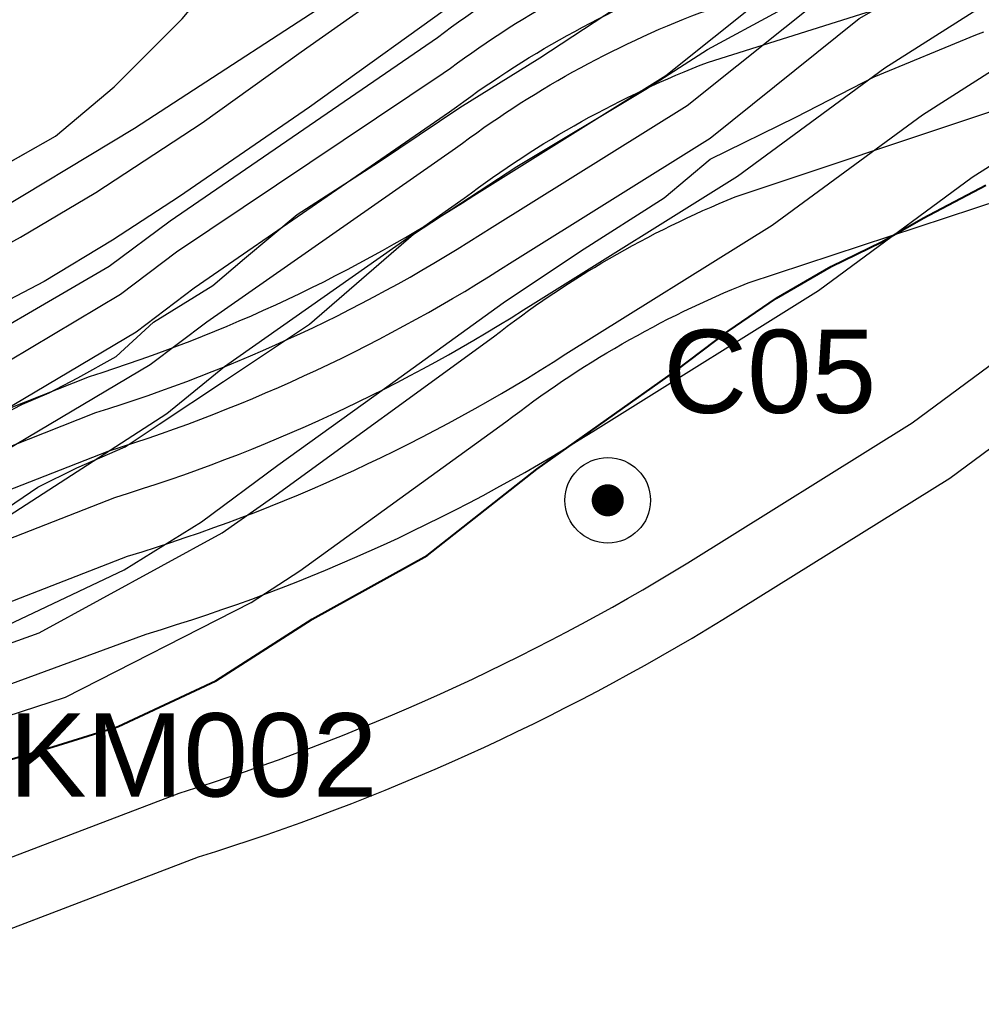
# Model space of a CAD drawing. Extents: x 158343 to 162498, y 431347 to 434500.
# Tile 89 of 220: x 159487 to 159560, y 433753 to 433827. Entities that reach past the tile are written whole.
import ezdxf

# ---------------------------------------------------------------- set-up
doc = ezdxf.new("R2010")
doc.units = 0
doc.header["$LTSCALE"] = 10
doc.header["$MEASUREMENT"] = 0
doc.layers.add('000_onzichtbaar', color=8, linetype='CONTINUOUS', plot=False)
for name, color, linetype in [('bestaand 006m', 8, 'CONTINUOUS'), ('bestaand 007m', 8, 'CONTINUOUS'), ('bestaand 008m', 8, 'CONTINUOUS'), ('bestaand 009m', 8, 'CONTINUOUS'), ('bestaand 010m', 8, 'CONTINUOUS'), ('bestaand 011m', 8, 'CONTINUOUS'), ('bestaand 012m', 8, 'CONTINUOUS'), ('bestaande dijk', 8, 'CONTINUOUS'), ('BORING-MWH', 7, 'CONTINUOUS'), ('nieuw006m', 8, 'CONTINUOUS'), ('nieuw007m', 8, 'CONTINUOUS'), ('nieuw008m', 8, 'CONTINUOUS'), ('nieuw009m', 8, 'CONTINUOUS'), ('nieuw010m', 8, 'CONTINUOUS'), ('nieuw011m', 8, 'CONTINUOUS'), ('nieuw012m', 8, 'CONTINUOUS'), ('SONDERING', 7, 'CONTINUOUS')]:
    doc.layers.add(name, color=color, linetype=linetype)
doc.styles.add('STANDAARD', font='arial.ttf')
doc.styles.get("Standard").update_dxf_attribs({"font": 'arial.ttf'})

# ---------------------------------------------------------------- blocks, each defined once
blk = doc.blocks.new('SONDERING')
at = {"layer": 'SONDERING', "transparency": 33554687}
h = blk.add_hatch(color=256, dxfattribs=at)
h.dxf.hatch_style = 1
h.paths.add_polyline_path([(0, -1.65), (1.418, 0.843), (-1.418, 0.843)])
at = {"layer": 'SONDERING'}
blk.add_lwpolyline([(0, -1.65), (1.418, 0.843), (-1.418, 0.843), (0, -1.65)], dxfattribs=at)
blk.add_circle((0, 0), 1.65, dxfattribs=at)
blk.add_attdef('BNO', (-2.722, 3.368), '', height=2.5, dxfattribs=at)
blk = doc.blocks.new('B-2-MWH')
at = {"layer": 'BORING-MWH'}
blk.add_lwpolyline([(-0.386, 0, 0.772, 0.772, 1), (0.386, 0, 0.772, 0.772, 1)], format="xyseb", close=True, dxfattribs=at)
at = {"layer": 'BORING-MWH', "linetype": 'Continuous'}
blk.add_circle((0, 0), 2.058, dxfattribs=at)
at = {"layer": 'BORING-MWH', "style": 'STANDAARD'}
blk.add_attdef('BNO', (-4.503, 5.396), '', height=4, dxfattribs=at)

msp = doc.modelspace()

# ---------------------------------------------------------------- linework, layer by layer
at = {"layer": '000_onzichtbaar', "flags": 128}
for points in [[(159485.39, 433796.62), (159487.58, 433797.76), (159489.59, 433798.6), (159491.72, 433799.74), (159494.6, 433801.33), (159497.42, 433803.91), (159501.86, 433806.67), (159504.23, 433808.68), (159508.19, 433811.98), (159514.28, 433815.91), (159520.4, 433820.02), (159526.4, 433823.74), (159533.75, 433828.6), (159538.94, 433831.24), (159544.07, 433833.43), (159548.69, 433835.59), (159552.8, 433837.78), (159555.83, 433838.89), (159560.66, 433840.69)], [(159485.39, 433796.62), (159487.58, 433797.76), (159489.59, 433798.6), (159491.72, 433799.74), (159494.6, 433801.33), (159497.42, 433803.91), (159501.86, 433806.67), (159504.23, 433808.68), (159508.19, 433811.98), (159514.28, 433815.91), (159520.4, 433820.02), (159526.4, 433823.74), (159533.75, 433828.6), (159538.94, 433831.24), (159544.07, 433833.43), (159548.69, 433835.59), (159552.8, 433837.78), (159555.83, 433838.89), (159560.66, 433840.69)], [(159485.87, 433789.6), (159488.72, 433791.52), (159491.66, 433792.99), (159495.29, 433794.55), (159497.84, 433796.26), (159502.67, 433799.47), (159509.12, 433803.76), (159516.92, 433810.51), (159524.66, 433815.58), (159534.35, 433821.4), (159538.97, 433824.37), (159544.25, 433827.22), (159549.62, 433829.74), (159553.37, 433831.66), (159558.23, 433833.7), (159562.73, 433835.23)], [(159485.87, 433789.6), (159488.72, 433791.52), (159491.66, 433792.99), (159495.29, 433794.55), (159497.84, 433796.26), (159502.67, 433799.47), (159509.12, 433803.76), (159516.92, 433810.51), (159524.66, 433815.58), (159534.35, 433821.4), (159538.97, 433824.37), (159544.25, 433827.22), (159549.62, 433829.74), (159553.37, 433831.66), (159558.23, 433833.7), (159562.73, 433835.23)], [(159482.636, 433779.368), (159488.413, 433782.111), (159495.204, 433785.33), (159501.001, 433788.924), (159506.747, 433793.187), (159515.537, 433799.497), (159523.647, 433805.369), (159529.459, 433809.248), (159535.73, 433813.247), (159539.181, 433816.134), (159545.613, 433819.288), (159551.483, 433822.318), (159559.11, 433825.46), (159559.712, 433825.693)]]:
    msp.add_lwpolyline(points, dxfattribs=at)
at = {"layer": '000_onzichtbaar', "linetype": 'Continuous', "lineweight": 40, "flags": 128}
msp.add_lwpolyline([(159483.699, 433770.228), (159489.845, 433772.056), (159494.765, 433773.58), (159502.09, 433777), (159509.318, 433781.627), (159517.933, 433786.41), (159526.175, 433792.88), (159536.626, 433800.284), (159540.539, 433803.24), (159544.16, 433805.722), (159548.249, 433808.092), (159552.048, 433809.936), (159555.154, 433811.702), (159559.857, 433814.198)], dxfattribs=at)
at = {"layer": 'bestaand 006m'}
msp.add_lwpolyline([(159202.721, 433651.682, -0.057982), (159233.329, 433664.164), (159250.008, 433670.043, 0.015108), (159289.171, 433680.654, 0.006661), (159316.416, 433690.454, 0.026737), (159359.382, 433709.418), (159391.692, 433729.023, 0.036232), (159408.509, 433739.885), (159419.889, 433748.788), (159436.681, 433758.015), (159455.474, 433765.638), (159473.19, 433770.054), (159490.805, 433775.784), (159504.745, 433782.872), (159508.378, 433785.251), (159523.84, 433796.42, -0.069995), (159542.026, 433806.86), (159561.151, 433813.172), (159596.046, 433824.179), (159630.706, 433835.602), (159655.638, 433843.592), (159673.28, 433848.898), (159690.04, 433852.694)], format="xyb", dxfattribs=at)
at = {"layer": 'bestaand 007m'}
msp.add_lwpolyline([(159196.221, 433665.613, -0.057982), (159228.874, 433670.752), (159249.82, 433673.177, 0.014788), (159288.228, 433683.279, 0.006661), (159315.551, 433692.86, 0.062787), (159357.029, 433712.5), (159387.361, 433730.302, 0.073249), (159408.104, 433743.503), (159418.755, 433751.491), (159435.263, 433761.218), (159453.819, 433769.401), (159471.394, 433774.347), (159488.829, 433780.603), (159502.551, 433788.105), (159506.328, 433790.748), (159522.913, 433802.803, -0.069995), (159541.061, 433813.31), (159560.163, 433819.691), (159595.018, 433830.825), (159629.635, 433842.375), (159654.538, 433850.456), (159672.161, 433855.826), (159688.907, 433859.683)], format="xyb", dxfattribs=at)
at = {"layer": 'bestaand 008m'}
msp.add_lwpolyline([(159226.905, 433675.163), (159248.422, 433677.919, 0.015118), (159287.105, 433688.407, 0.006661), (159314.35, 433698.207, 0.026737), (159357.316, 433717.171), (159389.951, 433735.938, 0.00482), (159407.44, 433746.122), (159417.535, 433754.401), (159433.284, 433765.313), (159451.189, 433774.836), (159468.354, 433781.059), (159485.283, 433788.578), (159498.416, 433797.068), (159502.727, 433800.582), (159520.731, 433813.222, -0.069995), (159539.049, 433823.428), (159558.253, 433829.494), (159593.287, 433840.053), (159628.09, 433851.031), (159653.122, 433858.701), (159670.831, 433863.78), (159687.638, 433867.361)], format="xyb", dxfattribs=at)
at = {"layer": 'bestaand 009m'}
msp.add_lwpolyline([(159225.546, 433678.194), (159247.13, 433681.201, 0.015084), (159286.026, 433691.737, 0.006644), (159313.116, 433701.482, 0.026661), (159355.62, 433720.235), (159371.88, 433729.316), (159388.27, 433739.735, 0.038795), (159405.686, 433753.721), (159414.972, 433760.512), (159430.845, 433771.487), (159449.101, 433780.317), (159466.492, 433785.878), (159483.696, 433792.743), (159497.146, 433800.723), (159501.41, 433803.936), (159520.07, 433816.958, -0.069995), (159538.407, 433827.13), (159557.623, 433833.161), (159592.676, 433843.655), (159627.499, 433854.568), (159652.546, 433862.191), (159670.264, 433867.238), (159687.078, 433870.787)], format="xyb", dxfattribs=at)
at = {"layer": 'bestaand 010m'}
msp.add_lwpolyline([(159224.169, 433681.926), (159246.085, 433685.578, 0.015052), (159284.639, 433696.018, 0.006623), (159311.529, 433705.693, 0.026561), (159353.44, 433724.176), (159385.82, 433743.672, 0.084407), (159407.65, 433758.566), (159413.668, 433763.621), (159429.819, 433773.929), (159448.072, 433782.766), (159465.46, 433788.334), (159482.662, 433795.207), (159496.108, 433803.192), (159500.462, 433806.476), (159519.624, 433819.686, -0.069995), (159537.961, 433829.858), (159557.177, 433835.888), (159592.23, 433846.382), (159627.053, 433857.296), (159652.1, 433864.919), (159669.818, 433869.966), (159686.631, 433873.515)], format="xyb", dxfattribs=at)
at = {"layer": 'bestaand 011m'}
for points in [[(159185.542, 433688.827), (159241.563, 433702.436, 0.067536), (159407.807, 433777.572), (159422.191, 433789.167, -0.055187), (159443.396, 433799.049), (159464.746, 433805.664, 0.041657), (159483.099, 433813.946), (159490.067, 433817.871), (159494.455, 433821.564), (159499.56, 433826.668), (159504.603, 433832.746), (159510.32, 433839.314), (159515.854, 433846.287), (159521.06, 433850.948), (159525.585, 433855.982), (159536.208, 433866.049), (159542.187, 433890.34), (159543.154, 433918.392), (159539.041, 433936.464), (159539.861, 433967.533), (159543.947, 433985.716)], [(159484.295, 433814.62), (159490.067, 433817.871), (159494.455, 433821.564), (159499.56, 433826.668), (159504.603, 433832.746), (159510.32, 433839.314), (159515.854, 433846.287), (159521.06, 433850.948), (159525.585, 433855.982), (159536.208, 433866.049), (159542.187, 433890.34), (159543.154, 433918.392), (159539.041, 433936.464), (159539.861, 433967.533), (159544.004, 433985.972), (159516.46, 433901.001, -0.319876), (159484.918, 433889.11)], [(159686.161, 433876.388), (159669.348, 433872.839), (159651.63, 433867.792), (159626.583, 433860.169), (159591.76, 433849.255), (159556.707, 433838.761), (159537.491, 433832.731, 0.069995), (159519.154, 433822.559), (159499.136, 433809.161), (159494.931, 433805.981), (159481.496, 433797.978), (159464.303, 433791.083), (159446.923, 433785.492), (159428.681, 433776.63), (159412.55, 433766.456), (159405.742, 433761.202, -0.019527), (159383.821, 433747.163), (159350.974, 433728.812, -0.026492), (159309.677, 433710.606, -0.006598), (159283.02, 433701.014, -0.015015), (159244.865, 433690.684), (159222.55, 433685.97, 0.057891)]]:
    msp.add_lwpolyline(points, format="xyb", dxfattribs=at)
at = {"layer": 'bestaand 012m'}
for points in [[(159408.885, 433775.04), (159423.275, 433786.584, -0.055187), (159444.48, 433796.466), (159465.83, 433803.081, 0.041657), (159484.182, 433811.363), (159495.991, 433818.466), (159513.628, 433829.953, -0.08973), (159552.466, 433846.622), (159613.74, 433865.488), (159648.929, 433876.048), (159666.806, 433880.573), (159684.844, 433884.184), (159695.532, 433886.456), (159710.448, 433891.176), (159724.589, 433898.525), (159742.335, 433909.289), (159760.197, 433919.999), (159772.819, 433927.05, 0.271352), (159781.337, 433942.138), (159778.215, 433967.971), (159772.415, 434009.44)], [(159484.182, 433811.363), (159495.991, 433818.466), (159513.628, 433829.953, -0.08973), (159552.466, 433846.622), (159613.74, 433865.488), (159648.929, 433876.048), (159666.806, 433880.573), (159684.844, 433884.184), (159695.532, 433886.456), (159710.448, 433891.176), (159724.589, 433898.525), (159742.335, 433909.289), (159760.197, 433919.999)], [(159189.621, 433679.955, -0.059375), (159221.53, 433688.49), (159244.2, 433693.54, 0.013272), (159282.096, 433703.868, 0.006583), (159308.619, 433713.413, 0.026452), (159349.565, 433731.461), (159382.33, 433749.767, 0.019448), (159403.968, 433763.622), (159411.295, 433769.277), (159427.537, 433779.443), (159445.867, 433788.12), (159463.303, 433793.535), (159480.564, 433800.256), (159494.08, 433808.123), (159498.652, 433811.509), (159518.709, 433825.279, -0.069995), (159537.046, 433835.451), (159556.262, 433841.482), (159591.315, 433851.975), (159626.138, 433862.889), (159651.185, 433870.512), (159668.903, 433875.559), (159685.717, 433879.108)]]:
    msp.add_lwpolyline(points, format="xyb", dxfattribs=at)
at = {"layer": 'bestaande dijk', "flags": 128}
for points in [[(159487.434, 433810.294), (159493.07, 433813.643), (159501.057, 433818.864), (159508.476, 433824.187), (159516.657, 433829.961), (159522.622, 433834.019)], [(159521.092, 433828.66), (159509.108, 433820.051), (159499.367, 433813.33), (159494.331, 433810.071)], [(159479.403, 433806.017), (159483.442, 433808.107), (159487.434, 433810.294)], [(159494.331, 433810.071), (159489.202, 433806.953), (159483.876, 433804.185)]]:
    msp.add_lwpolyline(points, dxfattribs=at)
at = {"layer": 'nieuw006m', "flags": 128}
for points in [[(159474.406, 433759.064), (159499.325, 433768.571, 0.062011), (159537.512, 433785.848), (159554.343, 433796.347), (159566.425, 433805.282), (159578.836, 433815.142, -0.104985), (159585.216, 433818.056), (159605.613, 433825.668), (159632.042, 433832.775), (159671.822, 433840.007), (159700.152, 433846.979), (159722.769, 433854.923), (159742.391, 433866.251), (159762.43, 433879.489), (159780.16, 433889.909), (159790.974, 433895.767)], [(159475.928, 433754.3), (159500.788, 433763.79, 0.062074), (159540.139, 433781.594), (159557.157, 433792.21), (159569.468, 433801.314), (159581.874, 433811.17, -0.110059), (159586.612, 433813.24), (159607.14, 433820.901), (159633.14, 433827.893), (159672.867, 433835.115), (159701.581, 433842.182), (159724.866, 433850.36), (159745.021, 433861.996), (159765.077, 433875.244), (159782.618, 433885.554), (159793.356, 433891.371)]]:
    msp.add_lwpolyline(points, format="xyb", dxfattribs=at)
at = {"layer": 'nieuw007m', "flags": 128}
msp.add_lwpolyline([(159470.261, 433770.75), (159496.862, 433780.512, 0.070329), (159531.376, 433796.341), (159547.301, 433806.275), (159558.845, 433814.778), (159571.417, 433822.766, -0.101033), (159581.905, 433827.758), (159602.646, 433834.381), (159629.373, 433842.639), (159669.281, 433851.894), (159696.679, 433858.637), (159717.675, 433866.011), (159735.999, 433876.591), (159755.999, 433889.802), (159774.186, 433900.491), (159785.187, 433906.45)], format="xyb", dxfattribs=at)
at = {"layer": 'nieuw008m', "flags": 128}
msp.add_lwpolyline([(159469.307, 433776.175), (159495.467, 433786.357, 0.070105), (159528.351, 433801.526), (159543.824, 433811.178), (159555.101, 433819.467), (159567.742, 433827.509, -0.099896), (159580.231, 433833.524), (159600.926, 433840.131), (159628.055, 433848.498), (159668.026, 433857.765), (159694.964, 433864.394), (159715.159, 433871.487), (159732.843, 433881.696), (159752.823, 433894.895), (159771.236, 433905.717), (159782.329, 433911.726)], format="xyb", dxfattribs=at)
at = {"layer": 'nieuw009m', "flags": 128}
msp.add_lwpolyline([(159468.591, 433780.619), (159494.496, 433790.765, 0.069755), (159526.085, 433805.416), (159541.216, 433814.854), (159552.294, 433822.983), (159564.983, 433831.065, -0.09922), (159578.964, 433837.844), (159599.635, 433844.444), (159627.067, 433852.892), (159667.085, 433862.167), (159693.678, 433868.712), (159713.272, 433875.594), (159730.475, 433885.526), (159750.442, 433898.715), (159769.024, 433909.636), (159780.186, 433915.683)], format="xyb", dxfattribs=at)
at = {"layer": 'nieuw010m', "flags": 128}
msp.add_lwpolyline([(159468.035, 433784.075), (159494.016, 433794.232, 0.067566), (159524.324, 433808.443), (159539.187, 433817.714), (159550.369, 433826.685), (159562.836, 433833.829, -0.098769), (159577.973, 433841.203), (159598.631, 433847.799), (159626.298, 433856.31), (159666.353, 433865.592), (159692.677, 433872.07), (159711.805, 433878.788), (159728.634, 433888.504), (159748.589, 433901.686), (159767.303, 433912.685), (159778.518, 433918.76)], format="xyb", dxfattribs=at)
at = {"layer": 'nieuw011m', "flags": 128}
msp.add_lwpolyline([(159467.557, 433787.037), (159493.083, 433797.13, 0.069216), (159522.816, 433811.037), (159537.449, 433820.166), (159548.497, 433829.029), (159560.994, 433837.197, -0.10076), (159577.12, 433844.08), (159597.771, 433850.674), (159625.639, 433859.239), (159665.726, 433868.527), (159691.82, 433874.949), (159710.547, 433881.526), (159727.056, 433891.057), (159747.001, 433904.232), (159765.828, 433915.298), (159777.089, 433921.398)], format="xyb", dxfattribs=at)
at = {"layer": 'nieuw012m', "flags": 128}
msp.add_lwpolyline([(159467.12, 433789.753), (159492.605, 433799.84, 0.06873), (159521.435, 433813.417), (159535.855, 433822.413), (159546.782, 433831.178), (159559.305, 433839.367, -0.10035), (159576.336, 433846.717), (159596.982, 433853.31), (159625.035, 433861.924), (159665.151, 433871.217), (159691.034, 433877.587), (159709.394, 433884.036), (159725.609, 433893.397), (159745.546, 433906.567), (159775.78, 433923.816)], format="xyb", dxfattribs=at)

# ---------------------------------------------------------------- block references
at = {"layer": 'BORING-MWH'}
ref = msp.add_blockref('B-2-MWH', (159531.492, 433790.544), dxfattribs=dict(at, xscale=1.56, yscale=1.56, zscale=1.56))
ref.add_attrib('BNO', 'C05', (159535.656, 433797.098), dxfattribs={"height": 6.24, "style": 'STANDAARD'})
at = {"layer": 'SONDERING'}
ref = msp.add_blockref('SONDERING', (159473, 433767), dxfattribs=dict(at, xscale=2.5, yscale=2.5, zscale=2.5))
ref.add_attrib('BNO', 'DKM002', (159480.247, 433768.318), dxfattribs={"height": 6.25})

doc.saveas('drawing.dxf')
